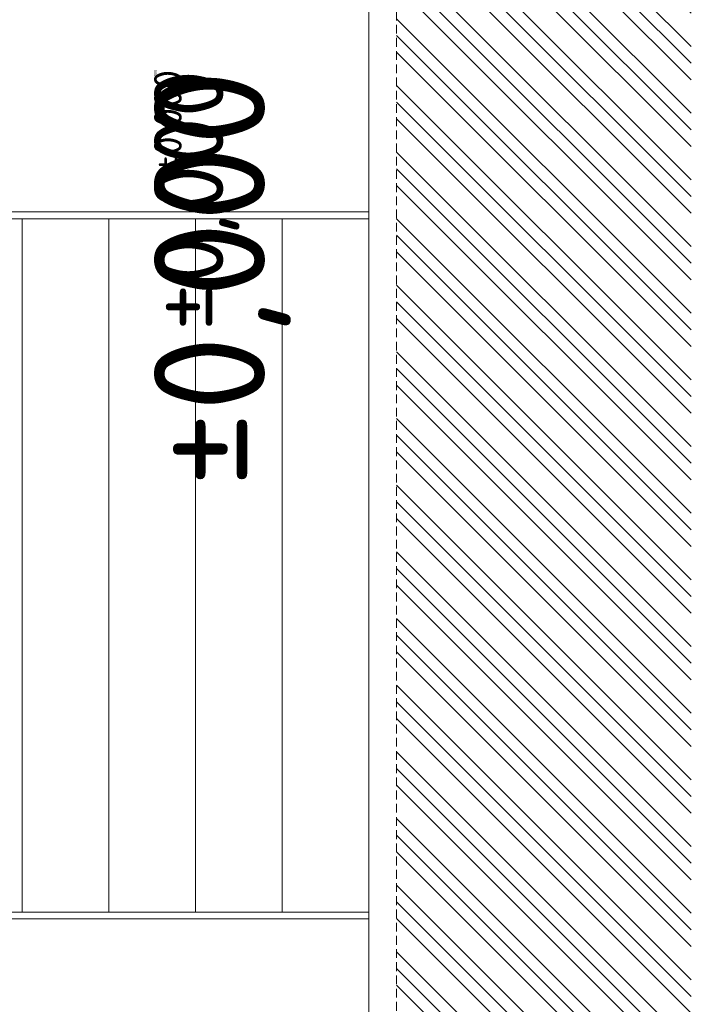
# Model space of a CAD drawing. Header units: millimetres. Extents: x -916886 to 3713765, y -2985421 to 1675785.
# Tile 241 of 256: x 216446 to 221290, y 219719 to 226822. Entities that reach past the tile are written whole.
import ezdxf
from ezdxf.enums import TextEntityAlignment as Align

# ---------------------------------------------------------------- set-up
doc = ezdxf.new("R2010")
doc.units = ezdxf.units.MM
doc.linetypes.add('HIDDEN', pattern=[9.525, 6.35, -3.175])
for name, color, linetype in [('0 @ 1', 7, 'Continuous'), ('0 @ 10', 7, 'Continuous'), ('0 @ 100', 7, 'Continuous'), ('0 @ 250 (1)', 7, 'Continuous'), ('0 @ 250 (2)', 7, 'Continuous'), ('0 @ 400', 7, 'Continuous')]:
    doc.layers.add(name, color=color, linetype=linetype)
for name, color, linetype, lineweight in [('A99_N_kce-pohl', 1, 'Continuous', 9), ('A99_N_koty-200', 5, 'Continuous', 5), ('A99_N_koty-200-vysk', 6, 'Continuous', 9), ('A99_S_kce-pohl', 7, 'Continuous', 5), ('A99_S_kce-rez-sil', 7, 'Continuous', 15), ('A99_S_sraf', 252, 'Continuous', 9)]:
    doc.layers.add(name, color=color, linetype=linetype, lineweight=lineweight)
doc.styles.add('A99_kota', font='isocpeur.ttf', dxfattribs={"height": 2})

# ---------------------------------------------------------------- blocks, each defined once
blk = doc.blocks.new('*U23')
at = {"color": 0, "linetype": 'ByBlock', "lineweight": -2, "style": 'A99_kota'}
for tag, p in [('VYSKA', (9.2, 7.75)), ('POPIS', (9.2, 4.5))]:
    blk.add_attdef(tag, text='', height=2, dxfattribs=at).set_placement(p, align=Align.TOP_RIGHT)
blk = doc.blocks.new('*U5601')
at = {"layer": 'A99_N_koty-200-vysk', "lineweight": 5}
ref = blk.add_blockref('*U23', (218965, 215920), dxfattribs=dict(at, xscale=200, yscale=200, zscale=200, rotation=90.00000000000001))
ref.add_attrib('VYSKA', '±0,000', dxfattribs={"layer": '0 @ 250 (1)', "color": 0, "linetype": 'ByBlock', "lineweight": -2, "height": 500, "rotation": 90, "style": 'A99_kota'}).set_placement((217415, 226460), align=Align.TOP_RIGHT)
ref = blk.add_blockref('*U23', (218965, 215920), dxfattribs=dict(at, xscale=200, yscale=200, zscale=200, rotation=90.00000000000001))
ref.add_attrib('VYSKA', '±0,000', dxfattribs={"layer": '0 @ 250 (2)', "color": 0, "linetype": 'ByBlock', "lineweight": -2, "height": 500, "rotation": 90, "style": 'A99_kota'}).set_placement((217415, 226460), align=Align.TOP_RIGHT)
ref = blk.add_blockref('*U23', (218965, 215920), dxfattribs=dict(at, xscale=200, yscale=200, zscale=200, rotation=90.00000000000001))
ref.add_attrib('VYSKA', '±0,000', dxfattribs={"layer": '0 @ 100', "color": 0, "linetype": 'ByBlock', "lineweight": -2, "height": 200, "rotation": 90, "style": 'A99_kota'}).set_placement((217415, 226460), align=Align.TOP_RIGHT)
ref = blk.add_blockref('*U23', (218965, 215920), dxfattribs=dict(at, xscale=200, yscale=200, zscale=200, rotation=90.00000000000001))
ref.add_attrib('VYSKA', '±0,000', dxfattribs={"layer": '0 @ 10', "color": 0, "linetype": 'ByBlock', "lineweight": -2, "height": 20, "rotation": 90, "style": 'A99_kota'}).set_placement((217415, 226460), align=Align.TOP_RIGHT)
ref = blk.add_blockref('*U23', (218965, 215920), dxfattribs=dict(at, xscale=200, yscale=200, zscale=200, rotation=90.00000000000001))
ref.add_attrib('VYSKA', '±0,000', dxfattribs={"layer": '0 @ 1', "color": 0, "linetype": 'ByBlock', "lineweight": -2, "height": 2, "rotation": 90, "style": 'A99_kota'}).set_placement((217415, 226460), align=Align.TOP_RIGHT)
ref = blk.add_blockref('*U23', (218965, 215920), dxfattribs=dict(at, xscale=200, yscale=200, zscale=200, rotation=90.00000000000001))
ref.add_attrib('VYSKA', '±0,000', dxfattribs={"layer": '0 @ 400', "color": 0, "linetype": 'ByBlock', "lineweight": -2, "height": 800, "rotation": 90, "style": 'A99_kota'}).set_placement((217415, 226460), align=Align.TOP_RIGHT)

msp = doc.modelspace()

# ---------------------------------------------------------------- hatches: boundary and pattern name
at = {"layer": 'A99_S_sraf', "linetype": 'Continuous', "lineweight": 0}
h = msp.add_hatch(dxfattribs=at)
h.set_pattern_fill('ZEM_PUVODNI', color=256, scale=85)
h.set_pattern_definition([(135, (213305, 187250), (-240.4163, -240.4163), []), (135, (213305, 187370.2), (-240.4163, -240.4163), []), (135, (213305, 187490.4), (-240.4163, -240.4163), [])])
h.paths.add_polyline_path([(219777.4, 169165), (219422.4, 181623.9), (219315.1, 185199.4), (219910.3, 185370.4), (219850, 185680), (219850, 186050), (219165, 186050), (219165, 270300), (221290, 270300), (221290, 169162.5)])

# ---------------------------------------------------------------- linework, layer by layer
at = {"layer": 'A99_N_kce-pohl', "color": 1, "linetype": 'Continuous', "lineweight": 5}
msp.add_lwpolyline([(218965, 225435), (213915, 225435), (213915, 220335), (218965, 220335)], close=True, dxfattribs=at)
for points in [[(216465, 225385), (216465, 225385), (216465, 220385)], [(217090, 225385), (217090, 225385), (217090, 220385)], [(217715, 225385), (217715, 225385), (217715, 220385)], [(218340, 225385), (218340, 225385), (218340, 220385)]]:
    msp.add_lwpolyline(points, dxfattribs=at)
at = {"layer": 'A99_N_koty-200', "color": 1, "linetype": 'Continuous', "lineweight": 0}
msp.add_lwpolyline([(218965, 225385), (213965, 225385), (213965, 220385), (218965, 220385)], close=True, dxfattribs=at)
at = {"layer": 'A99_S_kce-rez-sil', "color": 7, "linetype": 'Continuous', "lineweight": 15}
msp.add_line((218965, 213380), (218965, 270300), dxfattribs=at)
at = {"layer": 'A99_S_kce-rez-sil', "color": 7, "linetype": 'HIDDEN', "lineweight": 5, "ltscale": 10}
msp.add_line((219165, 186050), (219165, 270300), dxfattribs=at)

# ---------------------------------------------------------------- block references
at = {"layer": 'A99_S_kce-pohl', "color": 4, "linetype": 'Continuous', "lineweight": 0}
msp.add_blockref('*U5601', (0, 0), dxfattribs=at)

doc.saveas('drawing.dxf')
